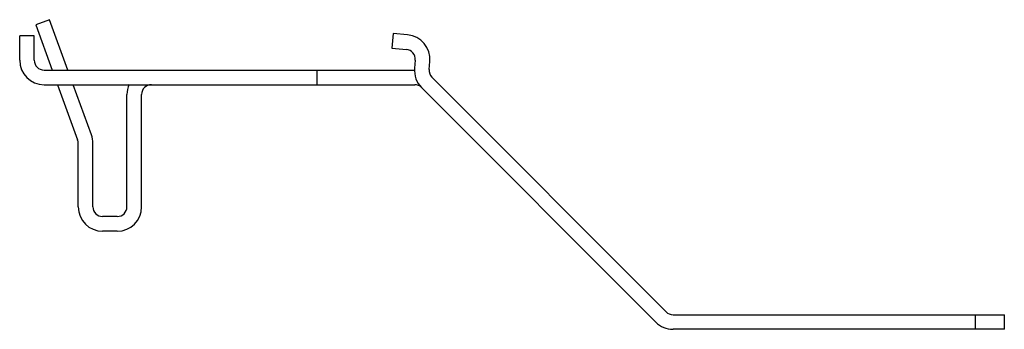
# Model space of a CAD drawing. Header units: millimetres. Extents: x 14 to 115, y 75 to 107.
import ezdxf

# ---------------------------------------------------------------- set-up
doc = ezdxf.new("R2010")
doc.units = ezdxf.units.MM
doc.header["$LTSCALE"] = 11.764845
doc.layers.get('0').update_dxf_attribs({"linetype": 'CONTINUOUS'})

msp = doc.modelspace()

# ---------------------------------------------------------------- linework, layer by layer
at = {"color": 7, "linetype": 'Continuous'}
for p, q in [((16.6, 106.53), (15.19, 106.02)), ((15.19, 106.02), (16.88, 101.38)), ((18.48, 101.38), (16.6, 106.53)), ((51.83, 105.11), (51.7, 103.61)), ((53.33, 104.98), (51.83, 105.11)), ((13.55, 102.38), (13.55, 104.88)), ((15.05, 104.88), (13.55, 104.88)), ((15.05, 102.38), (15.05, 104.88)), ((51.7, 103.61), (53.2, 103.48)), ((54.11, 102.4), (54.03, 101.57)), ((55.53, 101.44), (55.6, 102.27)), ((16.05, 101.38), (54.05, 101.38)), ((44.05, 99.88), (44.05, 101.38)), ((79.83, 76.63), (55.82, 100.64)), ((16.05, 99.88), (54.05, 99.88)), ((17.43, 99.88), (19.49, 94.22)), ((20.9, 94.73), (19.03, 99.88)), ((54.76, 99.58), (78.77, 75.57)), ((24.55, 87.38), (24.55, 98.88)), ((26.05, 87.38), (26.05, 98.88)), ((19.55, 87.38), (19.55, 93.88)), ((21.05, 87.38), (21.05, 93.88)), ((23.55, 86.38), (22.05, 86.38)), ((23.55, 84.88), (22.05, 84.88)), ((80.54, 76.33), (114.51, 76.33)), ((111.51, 76.33), (111.51, 74.83)), ((114.51, 74.83), (114.51, 76.33)), ((114.51, 74.83), (80.54, 74.83))]:
    msp.add_line(p, q, dxfattribs=at)
for centre, radius, start, end in [((53.11, 102.49), 2.5, 355, 85), ((53.11, 102.49), 1, 355, 85), ((16.05, 102.38), 2.5, 180, 270), ((16.05, 102.38), 1, 180, 270), ((56.53, 101.35), 2.5, 175, 225), ((56.53, 101.35), 1, 175, 225), ((27.05, 98.88), 2.5, 155.9754, 180), ((27.05, 98.88), 1, 90, 180), ((54.05, 98.88), 1, 45, 90), ((18.55, 93.88), 1, 0, 20), ((18.55, 93.88), 2.5, 0, 20), ((22.05, 87.38), 2.5, 180, 270), ((22.05, 87.38), 1, 180, 270), ((23.55, 87.38), 2.5, 270, 360), ((23.55, 87.38), 1, 270, 360), ((80.54, 77.33), 1, 225, 270), ((80.54, 77.33), 2.5, 225, 270)]:
    msp.add_arc(centre, radius, start, end, dxfattribs=at)

doc.saveas('drawing.dxf')
